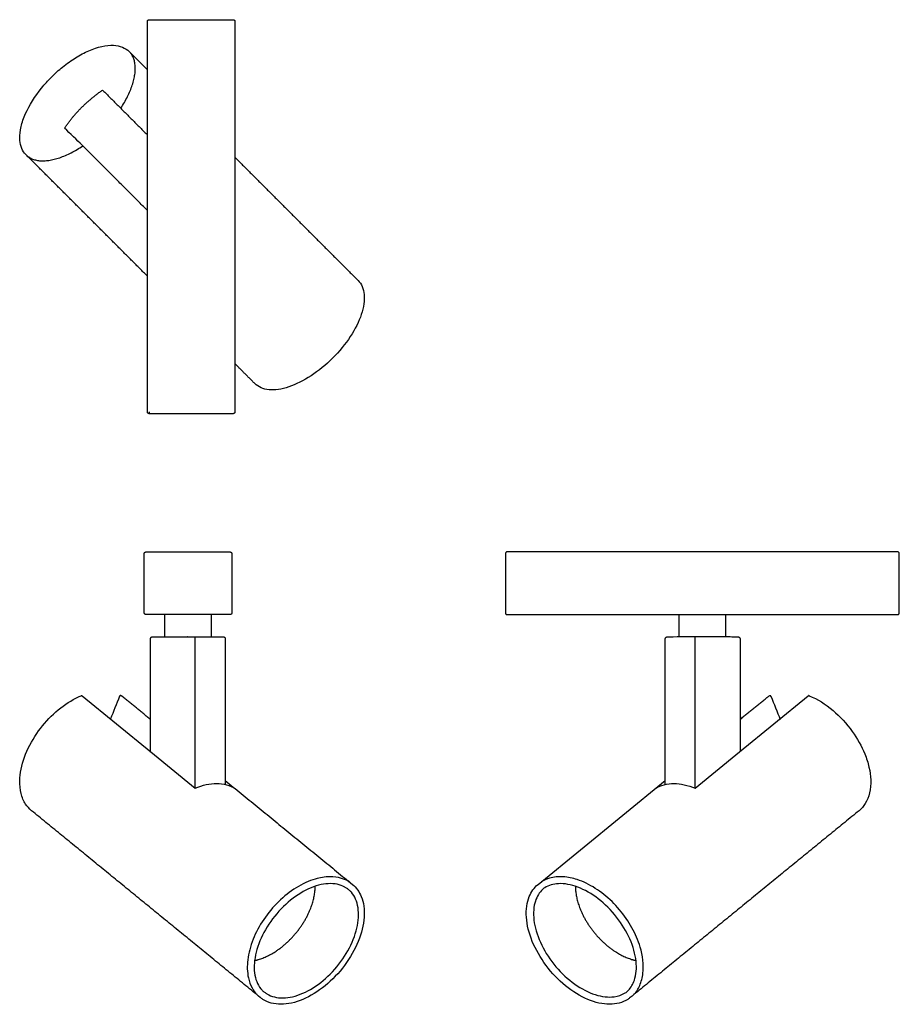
# Model space of a CAD drawing. Header units: millimetres. Extents: x 266 to 507, y 21 to 291.
import ezdxf

# ---------------------------------------------------------------- set-up
doc = ezdxf.new("R2010")
doc.units = ezdxf.units.MM
doc.layers.add('Make2D$40', color=7, linetype='Continuous', true_color=0x000000)

msp = doc.modelspace()

# ---------------------------------------------------------------- linework, layer by layer
at = {"layer": 'Make2D$40', "lineweight": -3}
for points in [[(446.3, 121.88), (446.3, 127.88)], [(459, 127.88), (459, 121.88)], [(282.71, 105.62), (301.51, 90.27), (313.66, 80.35), (313.66, 121.78)], [(301.88, 121.78), (321.41, 121.78)], [(446.92, 121.9), (447.36, 121.9), (458.19, 121.9), (458.54, 121.9)], [(450.72, 80.32), (450.72, 121.9)], [(321.9, 121.27), (321.9, 81.32)], [(442.52, 81.33), (442.52, 121.27)], [(463.04, 121.27), (463.04, 90.38)], [(450.72, 80.32), (462.92, 90.28), (481.71, 105.63)], [(407.65, 53.93), (442.52, 82.4)]]:
    msp.add_lwpolyline(points, dxfattribs=at)
for centre, radius, start, end in [((293.2, 105.4), 0.297, 145.4514, 158.1429), ((293.21, 105.4), 0.301, 132.9243, 145.4514), ((293.21, 105.4), 0.3, 83.9531, 89.455), ((293.21, 105.4), 0.3, 78.4513, 83.9531), ((293.31, 105.56), 0.106, 51.5433, 57.3561), ((293.44, 105.73), 0.106, 231.5433, 237.3436), ((475.19, 99.2), 7.65, 125.9631, 129.2315), ((475.31, 99.04), 7.85, 122.7752, 125.9631), ((471.22, 105.39), 0.3, 96.0606, 101.4215), ((471.22, 105.39), 0.3, 90.6996, 96.0606), ((471.22, 105.39), 0.298, 34.304, 47.1359), ((471.21, 105.39), 0.307, 21.857, 34.304), ((481.9, 105.4), 0.3, 127.1898, 129.2315), ((481.9, 105.4), 0.3, 125.1481, 127.1898), ((481.9, 105.4), 0.3, 95.501, 101.5487), ((481.9, 105.4), 0.3, 89.4532, 95.501), ((482.04, 105.76), 0.0885, 249.2805, 252.7442), ((482, 105.62), 0.0551, 67.1856, 72.7442), ((347.74, 41.38), 13.69, 54.8112, 58.3323), ((353.24, 49.19), 4.14, 43.2108, 54.8112), ((412.5, 48.6), 5.36, 130.3811, 136.7824), ((411.57, 49.69), 3.93, 121.6677, 130.3811), ((335.02, 27.79), 4.15, 223.1909, 234.7948), ((340.46, 35.5), 13.58, 234.7948, 238.3524), ((429.46, 27.53), 3.93, 301.6515, 310.3811), ((428.54, 28.61), 5.35, 310.3811, 316.7985)]:
    msp.add_arc(centre, radius, start, end, dxfattribs=at)
for points, weights in [([(300.55, 290.46), (300.55, 290.96), (301.05, 290.96)], [1, 0.707106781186, 1]), ([(324.05, 290.96), (324.55, 290.96), (324.55, 290.46)], [1, 0.707106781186, 1]), ([(293.25, 266.67), (300.3, 277.49), (295.58, 282.21)], [0.887241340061, 0.783314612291, 1]), ([(267.29, 253.93), (272.06, 249.15), (282.86, 256.37)], [1, 0.783314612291, 0.887241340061]), ([(301.05, 182.96), (300.55, 182.96), (300.55, 183.46)], [1, 0.707106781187, 1]), ([(301.05, 183.46), (301.05, 182.96), (301.05, 182.96)], [1, 0.707106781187, 1]), ([(324.55, 183.46), (324.55, 182.96), (324.05, 182.96)], [1, 0.707106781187, 1]), ([(299.69, 144.59), (299.69, 144.9), (299.96, 145.04)], [1, 0.797556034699, 0.874965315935]), ([(299.96, 145.04), (300.07, 145.09), (300.19, 145.09)], [0.874965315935, 0.909550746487, 1]), ([(323.19, 145.09), (323.69, 145.09), (323.69, 144.59)], [1, 0.707106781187, 1]), ([(399.19, 145.09), (398.69, 145.09), (398.69, 144.59)], [1, 0.707106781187, 1]), ([(506.69, 144.59), (506.69, 145.09), (506.19, 145.09)], [1, 0.707106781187, 1]), ([(300.19, 127.88), (299.69, 127.88), (299.69, 128.38)], [1, 0.707106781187, 1]), ([(323.69, 128.38), (323.69, 127.88), (323.19, 127.88)], [1, 0.707106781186, 1]), ([(398.69, 128.38), (398.69, 127.88), (399.19, 127.88)], [1, 0.707106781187, 1]), ([(506.19, 127.88), (506.31, 127.88), (506.42, 127.93)], [1, 0.909550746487, 0.874965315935]), ([(506.42, 127.93), (506.69, 128.07), (506.69, 128.38)], [0.874965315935, 0.797556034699, 1]), ([(311.61, 121.77), (311.59, 121.77), (311.57, 121.76)], [1, 0.95978124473, 0.930690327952]), ([(282.61, 105.63), (282.67, 105.65), (282.71, 105.62)], [0.864536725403, 0.792691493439, 0.778928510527]), ([(294.08, 105.13), (293.75, 105.4), (293.39, 105.64)], [0.876112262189, 0.881120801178, 0.887241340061]), ([(294.1, 105.12), (294.09, 105.12), (294.08, 105.13)], [0.875770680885, 0.875940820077, 0.876112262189])]:
    msp.add_rational_spline(points, weights, degree=2, dxfattribs=at)
for points, degree in [([(300.55, 183.46), (300.55, 236.96), (300.55, 290.46)], 2), ([(301.05, 290.96), (312.55, 290.96), (324.05, 290.96)], 2), ([(324.55, 290.46), (324.55, 236.96), (324.55, 183.46)], 2), ([(295.58, 282.21), (298.07, 279.73), (300.55, 277.24)], 2), ([(277.83, 261.24), (281.97, 267.33), (288.26, 271.67)], 2), ([(288.26, 271.67), (294.41, 265.52), (300.55, 259.37)], 2), ([(282.73, 256.51), (281.09, 258.08), (279.46, 259.66), (277.83, 261.24)], 3), ([(300.55, 238.68), (291.64, 247.59), (282.73, 256.51)], 2), ([(300.55, 220.67), (283.92, 237.3), (267.29, 253.93)], 2), ([(324.55, 253.24), (341.42, 236.37), (358.29, 219.51)], 2), ([(330, 191.22), (327.28, 193.95), (324.55, 196.67)], 2), ([(324.05, 182.96), (312.55, 182.96), (301.05, 182.96)], 2), ([(299.69, 128.38), (299.69, 136.49), (299.69, 144.59)], 2), ([(300.19, 145.09), (311.69, 145.09), (323.19, 145.09)], 2), ([(323.69, 144.59), (323.69, 136.49), (323.69, 128.38)], 2), ([(398.69, 144.59), (398.69, 136.49), (398.69, 128.38)], 2), ([(506.19, 145.09), (452.69, 145.09), (399.19, 145.09)], 2), ([(506.69, 128.38), (506.69, 136.49), (506.69, 144.59)], 2), ([(323.19, 127.88), (311.69, 127.88), (300.19, 127.88)], 2), ([(305.36, 121.82), (305.36, 124.85), (305.36, 127.88)], 2), ([(316.2, 127.94), (316.21, 127.94), (316.21, 127.94), (316.22, 127.94)], 3), ([(318.06, 127.88), (318.06, 124.85), (318.06, 121.82)], 2), ([(399.19, 127.88), (452.69, 127.88), (506.19, 127.88)], 2), ([(448.17, 127.94), (448.18, 127.94), (448.19, 127.94), (448.2, 127.93)], 3), ([(443.02, 121.78), (443.99, 121.82), (445.31, 121.86), (446.92, 121.9)], 3), ([(458.54, 121.9), (460.22, 121.85), (461.58, 121.81), (462.54, 121.79)], 3), ([(301.38, 90.16), (301.38, 105.71), (301.38, 121.27)], 2), ([(282.41, 105.67), (282.44, 105.68), (282.48, 105.69), (282.55, 105.69)], 3), ([(282.55, 105.69), (282.58, 105.68), (282.6, 105.68), (282.61, 105.63)], 3), ([(292.93, 105.51), (292.08, 103.39), (291.23, 101.27), (290.44, 99.31)], 3), ([(293.37, 105.65), (293.34, 105.67), (293.3, 105.68), (293.27, 105.69)], 3), ([(471.06, 105.64), (471.09, 105.66), (471.12, 105.68), (471.16, 105.68)], 3), ([(471.5, 105.5), (472.35, 103.38), (473.2, 101.27), (474.04, 99.15)], 3), ([(481.73, 105.64), (481.76, 105.67), (481.8, 105.68), (481.84, 105.69)], 3), ([(481.91, 105.7), (481.94, 105.7), (481.98, 105.69), (482.01, 105.68)], 3), ([(301.38, 99.17), (297.74, 102.14), (294.1, 105.12)], 2), ([(463.06, 99.18), (466.71, 102.16), (470.35, 105.13)], 2), ([(321.9, 82.42), (339.35, 68.17), (356.79, 53.93)], 2), ([(331.5, 22.94), (300.14, 48.55), (268.79, 74.15)], 2), ([(495.65, 74.15), (464.29, 48.55), (432.94, 22.94)], 2), ([(354.85, 53.08), (354.89, 53.06), (354.93, 53.04)], 2)]:
    msp.add_open_spline(points, degree=degree, dxfattribs=at)
for points, knots in [([(267.29, 253.93), (267.15, 254.07), (267.02, 254.22), (266.9, 254.37), (266.07, 255.42), (265.62, 256.81), (265.57, 258.42), (265.54, 259.42), (265.66, 260.5), (265.92, 261.65), (266.19, 262.79), (266.6, 263.99), (267.14, 265.21), (268.17, 267.53), (269.68, 269.94), (271.53, 272.22), (272.37, 273.27), (273.29, 274.28), (274.26, 275.25), (275.23, 276.22), (276.24, 277.13), (277.29, 277.98), (278.46, 278.93), (279.67, 279.79), (280.88, 280.54), (282.09, 281.29), (283.3, 281.94), (284.49, 282.45), (286.94, 283.51), (289.27, 284.03), (291.25, 283.94), (292.14, 283.89), (292.96, 283.73), (293.68, 283.44), (294.41, 283.15), (295.05, 282.75), (295.57, 282.22)], [102.7, 102.7, 102.7, 102.7, 103.821769, 103.821769, 103.821769, 111.520037, 111.520037, 111.520037, 116.265357, 116.265357, 116.265357, 121.002643, 121.002643, 121.002643, 130.003373, 130.003373, 130.003373, 134.113988, 134.113988, 134.113988, 138.223363, 138.223363, 138.223363, 142.82423, 142.82423, 142.82423, 147.427844, 147.427844, 147.427844, 156.968789, 156.968789, 156.968789, 161.239216, 161.239216, 161.239216, 165.490513, 165.490513, 165.490513, 165.490513]), ([(358.29, 219.51), (359.26, 218.54), (359.83, 217.19), (359.98, 215.6), (360.13, 214.01), (359.86, 212.16), (359.2, 210.2), (358.55, 208.23), (357.51, 206.15), (356.16, 204.1), (354.81, 202.05), (353.16, 200.03), (351.32, 198.19), (349.48, 196.35), (347.46, 194.7), (345.41, 193.35), (343.36, 192), (341.27, 190.96), (339.31, 190.31), (337.35, 189.65), (335.5, 189.38), (333.91, 189.53), (332.31, 189.68), (330.97, 190.26), (330, 191.22)], [102.7, 102.7, 102.7, 102.7, 110.590223, 110.590223, 110.590223, 118.461677, 118.461677, 118.461677, 126.314986, 126.314986, 126.314986, 134.160661, 134.160661, 134.160661, 142.006423, 142.006423, 142.006423, 149.859627, 149.859627, 149.859627, 157.731162, 157.731162, 157.731162, 165.632659, 165.632659, 165.632659, 165.632659]), ([(301.38, 121.27), (301.38, 121.34), (301.39, 121.4), (301.41, 121.46), (301.44, 121.52), (301.48, 121.58), (301.52, 121.63), (301.57, 121.68), (301.63, 121.71), (301.69, 121.74), (301.77, 121.77), (301.82, 121.78), (301.88, 121.78)], [50.666983, 50.666983, 50.666983, 50.666983, 50.856115, 50.856115, 50.856115, 51.0610868, 51.0610868, 51.0610868, 51.2660842, 51.2660842, 51.2660842, 51.5060721, 51.5060721, 51.5060721, 51.5060721]), ([(321.41, 121.78), (321.46, 121.78), (321.51, 121.77), (321.59, 121.74), (321.66, 121.72), (321.71, 121.68), (321.76, 121.63), (321.81, 121.58), (321.85, 121.52), (321.87, 121.46), (321.89, 121.4), (321.91, 121.34), (321.9, 121.27)], [71.0327717, 71.0327717, 71.0327717, 71.0327717, 71.2727598, 71.2727598, 71.2727598, 71.4777573, 71.4777573, 71.4777573, 71.6827293, 71.6827293, 71.6827293, 71.8718608, 71.8718608, 71.8718608, 71.8718608]), ([(442.52, 121.27), (442.52, 121.34), (442.53, 121.4), (442.55, 121.46), (442.58, 121.52), (442.61, 121.58), (442.66, 121.63), (442.71, 121.68), (442.77, 121.72), (442.83, 121.74), (442.91, 121.77), (442.96, 121.78), (443.02, 121.78)], [50.666983, 50.666983, 50.666983, 50.666983, 50.8561146, 50.8561146, 50.8561146, 51.0610886, 51.0610886, 51.0610886, 51.2660904, 51.2660904, 51.2660904, 51.5061231, 51.5061231, 51.5061231, 51.5061231]), ([(462.54, 121.79), (462.6, 121.78), (462.65, 121.78), (462.73, 121.75), (462.8, 121.72), (462.85, 121.68), (462.9, 121.63), (462.95, 121.59), (462.99, 121.53), (463.01, 121.46), (463.03, 121.41), (463.04, 121.34), (463.04, 121.27)], [77.4785389, 77.4785389, 77.4785389, 77.4785389, 77.7185714, 77.7185714, 77.7185714, 77.9235731, 77.9235731, 77.9235731, 78.1285468, 78.1285468, 78.1285468, 78.317679, 78.317679, 78.317679, 78.317679]), ([(268.79, 74.15), (268.16, 74.66), (267.62, 75.26), (267.17, 75.95), (266.61, 76.81), (266.19, 77.79), (265.92, 78.88), (265.66, 79.96), (265.54, 81.14), (265.57, 82.39), (265.62, 84.39), (266.06, 86.57), (266.85, 88.78), (267.65, 90.98), (268.8, 93.19), (270.23, 95.28), (271.55, 97.22), (273.12, 99.03), (274.82, 100.62), (276.52, 102.21), (278.36, 103.57), (280.23, 104.61), (280.95, 105.01), (281.68, 105.36), (282.41, 105.67)], [268.098625, 268.098625, 268.098625, 268.098625, 271.950711, 271.950711, 271.950711, 276.71022, 276.71022, 276.71022, 281.46219, 281.46219, 281.46219, 289.133944, 289.133944, 289.133944, 296.796389, 296.796389, 296.796389, 303.919594, 303.919594, 303.919594, 311.046523, 311.046523, 311.046523, 313.787268, 313.787268, 313.787268, 313.787268]), ([(293.21, 105.7), (293.17, 105.7), (293.14, 105.69), (293.1, 105.68), (293.06, 105.66), (293.03, 105.64), (293, 105.62)], [1.338003, 1.338003, 1.338003, 1.338003, 1.4499836, 1.4499836, 1.4499836, 1.566977, 1.566977, 1.566977, 1.566977]), ([(471.22, 105.69), (471.25, 105.69), (471.29, 105.68), (471.33, 105.67), (471.36, 105.66), (471.39, 105.64), (471.42, 105.61)], [103.742186, 103.742186, 103.742186, 103.742186, 103.8563623, 103.8563623, 103.8563623, 103.9716613, 103.9716613, 103.9716613, 103.9716613]), ([(482.02, 105.67), (484.22, 104.75), (486.45, 103.35), (488.52, 101.6), (490.46, 99.95), (492.26, 98), (493.78, 95.89), (495.19, 93.93), (496.35, 91.84), (497.21, 89.75)], [52.369399, 52.369399, 52.369399, 52.369399, 60.777365, 60.777365, 60.777365, 68.666907, 68.666907, 68.666907, 75.944417, 75.944417, 75.944417, 75.944417]), ([(497.21, 89.75), (497.71, 88.52), (498.1, 87.29), (498.38, 86.09), (498.66, 84.89), (498.82, 83.71), (498.86, 82.58), (498.96, 80.08), (498.44, 77.83), (497.36, 76.1), (496.89, 75.34), (496.32, 74.69), (495.65, 74.15)], [75.944417, 75.944417, 75.944417, 75.944417, 80.20001, 80.20001, 80.20001, 84.460647, 84.460647, 84.460647, 94.030638, 94.030638, 94.030638, 98.141831, 98.141831, 98.141831, 98.141831]), ([(313.66, 80.35), (315.68, 81.17), (317.68, 81.6), (319.51, 81.59), (321.39, 81.59), (323.09, 81.13), (324.74, 80.1)], [0.174412, 0.174412, 0.174412, 0.174412, 7.871558, 7.871558, 7.871558, 15.743574, 15.743574, 15.743574, 15.743574]), ([(439.86, 80.23), (441.36, 81.15), (443.06, 81.6), (444.92, 81.59), (446.73, 81.59), (448.71, 81.15), (450.72, 80.32)], [0, 0, 0, 0, 7.892069, 7.892069, 7.892069, 15.569416, 15.569416, 15.569416, 15.569416]), ([(354.93, 53.04), (354.83, 53.1), (354.73, 53.15), (354.64, 53.21), (353.38, 53.9), (351.85, 54.22), (350.15, 54.14), (348.45, 54.05), (346.58, 53.56), (344.7, 52.69)], [1.680514, 1.680514, 1.680514, 1.680514, 2.241715, 2.241715, 2.241715, 9.438579, 9.438579, 9.438579, 16.654958, 16.654958, 16.654958, 16.654958]), ([(432.44, 24.95), (433.14, 25.69), (433.69, 26.62), (434.05, 27.69), (434.57, 29.18), (434.73, 30.96), (434.52, 32.89), (434.31, 34.83), (433.72, 36.91), (432.81, 38.98), (431.89, 41.05), (430.65, 43.1), (429.17, 44.99), (427.69, 46.87), (425.97, 48.58), (424.15, 49.98), (422.34, 51.38), (420.42, 52.48), (418.55, 53.19), (416.68, 53.9), (414.86, 54.22), (413.24, 54.14), (411.83, 54.06), (410.56, 53.69), (409.51, 53.04)], [56.536126, 56.536126, 56.536126, 56.536126, 61.692652, 61.692652, 61.692652, 68.902227, 68.902227, 68.902227, 76.127706, 76.127706, 76.127706, 83.360921, 83.360921, 83.360921, 90.594682, 90.594682, 90.594682, 97.821895, 97.821895, 97.821895, 105.034279, 105.034279, 105.034279, 111.276221, 111.276221, 111.276221, 111.276221]), ([(344.7, 52.69), (342.82, 51.82), (340.92, 50.58), (339.15, 49.05), (337.38, 47.53), (335.74, 45.72), (334.36, 43.78), (332.99, 41.83), (331.87, 39.74), (331.09, 37.67), (330.32, 35.6), (329.89, 33.56), (329.83, 31.7), (329.78, 29.83), (330.09, 28.16), (330.75, 26.79), (331.08, 26.09), (331.5, 25.48), (332, 24.95)], [16.654958, 16.654958, 16.654958, 16.654958, 23.884231, 23.884231, 23.884231, 31.118388, 31.118388, 31.118388, 38.350713, 38.350713, 38.350713, 45.573441, 45.573441, 45.573441, 52.778809, 52.778809, 52.778809, 56.408988, 56.408988, 56.408988, 56.408988]), ([(357.97, 41.94), (358.44, 43.95), (358.55, 45.88), (358.29, 47.56), (358.04, 49.24), (357.42, 50.68), (356.49, 51.77), (356.41, 51.86), (356.34, 51.94), (356.26, 52.02)], [97.846975, 97.846975, 97.846975, 97.846975, 105.063354, 105.063354, 105.063354, 112.260218, 112.260218, 112.260218, 112.82142, 112.82142, 112.82142, 112.82142]), ([(356.79, 53.93), (357.83, 53.08), (358.65, 51.95), (359.2, 50.62), (359.86, 48.99), (360.13, 47.05), (359.98, 44.95), (359.83, 42.85), (359.27, 40.58), (358.35, 38.32)], [102.7, 102.7, 102.7, 102.7, 109.168542, 109.168542, 109.168542, 117.056489, 117.056489, 117.056489, 124.926922, 124.926922, 124.926922, 124.926922]), ([(432.94, 22.94), (432.71, 22.76), (432.47, 22.58), (432.22, 22.42), (430.83, 21.53), (429.13, 21.08), (427.26, 21.08), (425.39, 21.08), (423.35, 21.53), (421.28, 22.4), (419.22, 23.27), (417.13, 24.54), (415.18, 26.14), (413.22, 27.74), (411.4, 29.65), (409.85, 31.73), (408.29, 33.81), (407.01, 36.07), (406.08, 38.32), (405.16, 40.58), (404.6, 42.85), (404.46, 44.95), (404.31, 47.05), (404.57, 48.99), (405.24, 50.62), (405.79, 51.95), (406.6, 53.08), (407.65, 53.93)], [200.541831, 200.541831, 200.541831, 200.541831, 201.95187, 201.95187, 201.95187, 209.852338, 209.852338, 209.852338, 217.731939, 217.731939, 217.731939, 225.597095, 225.597095, 225.597095, 233.456278, 233.456278, 233.456278, 241.316692, 241.316692, 241.316692, 249.185984, 249.185984, 249.185984, 257.072979, 257.072979, 257.072979, 263.540646, 263.540646, 263.540646, 263.540646]), ([(408.59, 52.27), (407.74, 51.37), (407.12, 50.2), (406.76, 48.84), (406.36, 47.26), (406.31, 45.41), (406.63, 43.44), (406.95, 41.47), (407.64, 39.37), (408.65, 37.31), (409.66, 35.25), (410.99, 33.22), (412.54, 31.39), (414.09, 29.57), (415.85, 27.94), (417.7, 26.62), (419.54, 25.32), (421.46, 24.33), (423.31, 23.73), (425.16, 23.14), (426.94, 22.94), (428.51, 23.15), (429.63, 23.29), (430.64, 23.64), (431.52, 24.18)], [112.473387, 112.473387, 112.473387, 112.473387, 118.715328, 118.715328, 118.715328, 125.927712, 125.927712, 125.927712, 133.154926, 133.154926, 133.154926, 140.388687, 140.388687, 140.388687, 147.621901, 147.621901, 147.621901, 154.847381, 154.847381, 154.847381, 162.056956, 162.056956, 162.056956, 167.213482, 167.213482, 167.213482, 167.213482]), ([(333.33, 23.94), (333.95, 23.56), (334.64, 23.27), (335.38, 23.08), (336.86, 22.71), (338.56, 22.74), (340.37, 23.17), (342.19, 23.59), (344.11, 24.42), (345.98, 25.6), (347.85, 26.77), (349.67, 28.28), (351.3, 30.02), (352.94, 31.76), (354.38, 33.73), (355.52, 35.77), (356.66, 37.8), (357.5, 39.92), (357.97, 41.94)], [58.092945, 58.092945, 58.092945, 58.092945, 61.723125, 61.723125, 61.723125, 68.928493, 68.928493, 68.928493, 76.15122, 76.15122, 76.15122, 83.383545, 83.383545, 83.383545, 90.617703, 90.617703, 90.617703, 97.846975, 97.846975, 97.846975, 97.846975]), ([(358.35, 38.32), (357.43, 36.07), (356.14, 33.81), (354.59, 31.73), (353.03, 29.65), (351.21, 27.74), (349.26, 26.14), (347.3, 24.54), (345.22, 23.27), (343.16, 22.4), (341.09, 21.53), (339.05, 21.08), (337.18, 21.08), (335.3, 21.08), (333.6, 21.53), (332.22, 22.42), (331.97, 22.58), (331.73, 22.76), (331.5, 22.94)], [124.926922, 124.926922, 124.926922, 124.926922, 132.786945, 132.786945, 132.786945, 140.645466, 140.645466, 140.645466, 148.5101, 148.5101, 148.5101, 156.389146, 156.389146, 156.389146, 164.289, 164.289, 164.289, 165.698625, 165.698625, 165.698625, 165.698625])]:
    msp.add_open_spline(points, degree=3, knots=knots, dxfattribs=at)
at = {"layer": 'Make2D$40'}
for points, knots in [([(355.92, 54.66), (355.58, 54.87), (354.88, 55.23), (353.11, 55.85), (350.28, 56.23), (346.93, 55.63), (342.92, 54.11), (338.64, 51.38), (334.19, 47.01), (330.67, 41.83), (328.74, 37.11), (327.84, 32.57), (327.91, 28.94), (329.04, 25.67), (330.07, 24.22), (330.61, 23.65)], [0, 0, 0, 0, 1.20512, 2.360876, 5.636406, 9.669975, 12.470833, 18.457831, 24.777121, 31.113892, 37.141666, 39.988302, 44.955549, 47.893023, 50.24655, 50.24655, 50.24655, 50.24655]), ([(433.82, 23.65), (434.53, 24.4), (435.73, 26.26), (436.85, 30.81), (436.07, 36.37), (433.52, 42.23), (430.11, 47.13), (425.88, 51.29), (421.82, 53.91), (418.02, 55.48), (414.61, 56.2), (411.18, 55.92), (409.22, 55.09), (408.51, 54.65)], [0, 0, 0, 0, 3.110723, 6.552925, 13.860691, 19.624948, 25.64972, 31.662549, 37.373933, 40.040978, 43.982523, 47.737309, 50.257367, 50.257367, 50.257367, 50.257367])]:
    msp.add_open_spline(points, degree=3, knots=knots, dxfattribs=at)
at = {"layer": 'Make2D$40', "lineweight": -3}
for points, weights, knots in [([(329.95, 33.09), (330.59, 33.22), (331.24, 33.43), (336.82, 35.15), (341.36, 40.71), (345.9, 46.27), (346.47, 52.08), (346.54, 52.77), (346.54, 53.42)], [0.981447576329, 0.989383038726, 1, 0.915927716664, 1, 0.915927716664, 1, 0.989314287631, 0.981344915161], [-3.398749, -3.398749, -3.398749, -3.294443, -3.294443, -2.468477, -2.468477, -1.642512, -1.642512, -1.53753, -1.53753, -1.53753]), ([(417.9, 53.42), (417.89, 52.52), (418.02, 51.57), (418.8, 45.78), (423.35, 40.39), (427.89, 34.99), (433.36, 33.38), (433.93, 33.21), (434.5, 33.09)], [0.976264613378, 0.985581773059, 1, 0.918493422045, 1, 0.918493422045, 1, 0.990783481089, 0.983651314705], [-5.613932, -5.613932, -5.613932, -5.4701, -5.4701, -4.657014, -4.657014, -3.843929, -3.843929, -3.751987, -3.751987, -3.751987])]:
    msp.add_rational_spline(points, weights, degree=2, knots=knots, dxfattribs=at)

doc.saveas('drawing.dxf')
